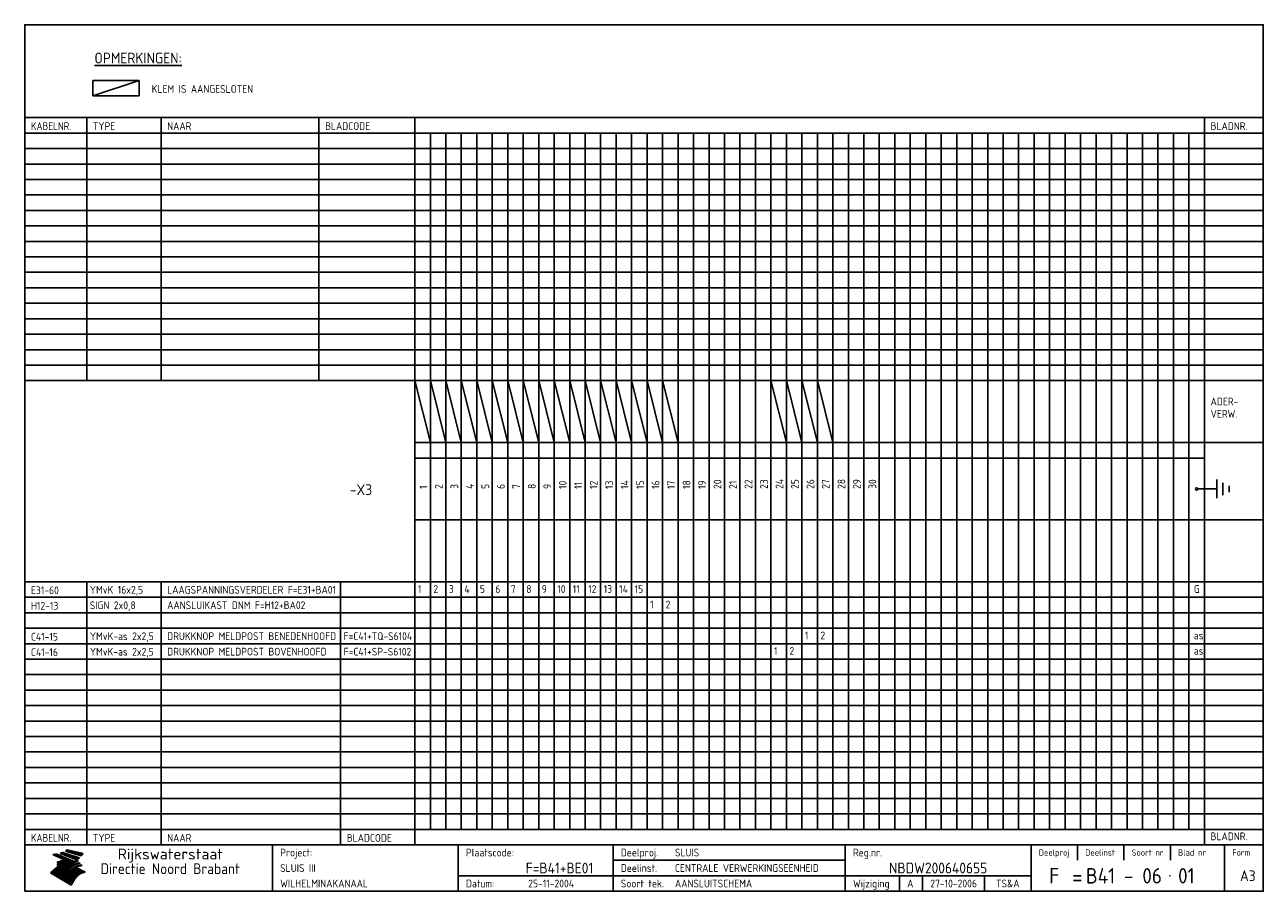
# Model space of a CAD drawing. Extents: x 10 to 410, y 10 to 290.
import ezdxf
from ezdxf.enums import TextEntityAlignment as Align

# ---------------------------------------------------------------- set-up
doc = ezdxf.new("R2010")
doc.units = 0
doc.header["$LTSCALE"] = 10
doc.header["$MEASUREMENT"] = 0
doc.layers.get('0').update_dxf_attribs({"linetype": 'CONTINUOUS'})
for name, color, linetype in [('0-25', 7, 'CONTINUOUS'), ('0-35', 2, 'CONTINUOUS'), ('0-50', 3, 'CONTINUOUS'), ('B-25', 7, 'CONTINUOUS'), ('B-35', 2, 'CONTINUOUS'), ('S-25', 7, 'CONTINUOUS'), ('S-35', 2, 'CONTINUOUS')]:
    doc.layers.add(name, color=color, linetype=linetype)
doc.styles.add('ISO', font='iso.shx')
doc.styles.get("Standard").update_dxf_attribs({"font": 'iso.shx'})

# ---------------------------------------------------------------- blocks, each defined once
blk = doc.blocks.new('KADER-A3')
at = {"layer": '0-25'}
for p, q in [((410, 35), (10, 35)), ((410, 30), (10, 30)), ((350, 25), (350, 20)), ((365, 25), (365, 20)), ((380, 25), (380, 20)), ((200, 20), (275, 20)), ((150, 15), (335, 15)), ((292.5, 15), (292.5, 10)), ((300, 15), (300, 10)), ((320, 15), (320, 10))]:
    blk.add_line(p, q, dxfattribs=at)
at = {"layer": '0-25', "color": 7}
for p, q in [((19.1, 21.89), (25.12, 19)), ((19.1, 21.89), (25.12, 19)), ((19.17, 21.86), (20.7, 21.86)), ((19.29, 21.8), (20.83, 21.8)), ((19.4, 21.75), (20.96, 21.75)), ((19.52, 21.69), (21.09, 21.69)), ((19.64, 21.63), (21.22, 21.63)), ((19.74, 21.92), (20.56, 21.92)), ((19.75, 21.58), (21.36, 21.58)), ((19.87, 21.52), (21.49, 21.52)), ((19.99, 21.47), (21.62, 21.47)), ((20.11, 21.41), (21.75, 21.41)), ((20.22, 21.35), (21.88, 21.35)), ((20.25, 21.97), (20.43, 21.97)), ((20.34, 21.3), (22.02, 21.3)), ((20.38, 21.99), (26.02, 19.59)), ((20.38, 21.99), (26.02, 19.59)), ((20.46, 21.24), (22.15, 21.24)), ((20.57, 21.18), (22.28, 21.18)), ((20.69, 21.13), (22.41, 21.13)), ((20.81, 21.07), (22.55, 21.07)), ((20.92, 21.02), (22.68, 21.02)), ((21.04, 20.96), (22.81, 20.96)), ((21.16, 20.9), (22.94, 20.9)), ((21.27, 20.85), (23.07, 20.85)), ((21.39, 20.79), (23.21, 20.79)), ((21.47, 22.25), (26.83, 20.19)), ((21.47, 22.25), (26.83, 20.19)), ((21.49, 22.25), (23.07, 22.25)), ((21.51, 20.73), (23.34, 20.73)), ((21.6, 22.2), (23.25, 22.2)), ((21.63, 20.68), (23.47, 20.68)), ((21.65, 22.31), (22.89, 22.31)), ((21.74, 20.62), (23.6, 20.62)), ((21.75, 22.14), (23.42, 22.14)), ((21.8, 22.37), (22.71, 22.37)), ((21.86, 20.57), (23.73, 20.57)), ((21.9, 22.08), (23.6, 22.08)), ((21.94, 22.42), (22.53, 22.42)), ((21.98, 20.51), (23.87, 20.51)), ((22.04, 22.03), (23.78, 22.03)), ((22.06, 22.48), (22.36, 22.48)), ((22.09, 20.45), (24, 20.45)), ((22.18, 22.53), (27.65, 20.8)), ((22.18, 22.53), (27.65, 20.8)), ((22.19, 21.97), (23.96, 21.97)), ((22.21, 20.4), (24.13, 20.4)), ((22.33, 20.34), (24.26, 20.34)), ((22.34, 21.92), (24.13, 21.92)), ((22.37, 20), (23.08, 20)), ((22.44, 20.28), (24.4, 20.28)), ((22.48, 21.86), (24.31, 21.86)), ((22.49, 20.06), (23.04, 20.06)), ((22.56, 20.23), (24.53, 20.23)), ((22.61, 20.12), (22.93, 20.12)), ((22.63, 21.8), (24.49, 21.8)), ((22.68, 20.17), (24.66, 20.17)), ((22.71, 20.17), (22.82, 20.17)), ((23.11, 20.02), (22.77, 20.2)), ((23.11, 20.02), (22.77, 20.2)), ((22.78, 21.75), (24.67, 21.75)), ((22.79, 20.12), (24.79, 20.12)), ((22.91, 20.06), (24.92, 20.06)), ((22.92, 21.69), (24.85, 21.69)), ((23.03, 20), (25.06, 20)), ((23.07, 21.63), (25.02, 21.63)), ((23.14, 22.99), (28.22, 21.46)), ((23.14, 22.99), (28.22, 21.46)), ((23.15, 22.98), (25.33, 22.98)), ((23.22, 21.58), (25.2, 21.58)), ((23.23, 23.04), (25.09, 23.04)), ((23.32, 23.1), (24.84, 23.1)), ((23.34, 22.93), (25.57, 22.93)), ((23.36, 21.52), (25.38, 21.52)), ((23.4, 23.15), (24.6, 23.15)), ((23.49, 23.21), (24.36, 23.21)), ((23.51, 21.47), (25.56, 21.47)), ((23.52, 22.87), (25.81, 22.87)), ((23.57, 23.27), (24.12, 23.27)), ((23.64, 23.32), (23.87, 23.32)), ((23.66, 21.41), (25.74, 21.41)), ((23.7, 23.36), (28.82, 22.17)), ((23.7, 23.36), (28.82, 22.17)), ((23.71, 22.82), (26.06, 22.82)), ((23.8, 21.35), (25.91, 21.35)), ((23.9, 22.76), (26.3, 22.76)), ((23.95, 21.3), (26.09, 21.3)), ((24.09, 22.7), (26.54, 22.7)), ((24.09, 21.24), (26.27, 21.24)), ((24.24, 21.18), (26.45, 21.18)), ((24.27, 22.65), (26.78, 22.65)), ((24.39, 21.13), (26.62, 21.13)), ((24.46, 22.59), (27.03, 22.59)), ((24.53, 21.07), (26.8, 21.07)), ((24.65, 22.53), (27.27, 22.53)), ((24.68, 21.02), (26.98, 21.02)), ((24.83, 20.96), (27.16, 20.96)), ((24.84, 22.48), (27.51, 22.48)), ((24.97, 20.9), (27.34, 20.9)), ((25.02, 22.42), (27.75, 22.42)), ((25.12, 20.85), (27.51, 20.85)), ((25.21, 22.37), (28, 22.37)), ((25.27, 20.79), (27.63, 20.79)), ((25.4, 22.31), (28.24, 22.31)), ((25.41, 20.73), (27.57, 20.73)), ((25.56, 20.68), (27.51, 20.68)), ((25.58, 22.25), (28.48, 22.25)), ((25.71, 20.62), (27.44, 20.62)), ((25.77, 22.2), (28.72, 22.2)), ((25.85, 20.57), (27.37, 20.57)), ((25.96, 22.14), (28.79, 22.14)), ((26, 20.51), (27.29, 20.51)), ((26.15, 22.08), (28.75, 22.08)), ((26.15, 20.45), (27.22, 20.45)), ((26.29, 20.4), (27.14, 20.4)), ((26.33, 22.03), (28.71, 22.03)), ((26.44, 20.34), (27.06, 20.34)), ((26.52, 21.97), (28.66, 21.97)), ((26.59, 20.28), (26.97, 20.28)), ((26.71, 21.92), (28.62, 21.92)), ((26.73, 20.23), (26.89, 20.23)), ((26.9, 21.86), (28.57, 21.86)), ((27.08, 21.8), (28.52, 21.8)), ((27.27, 21.75), (28.48, 21.75)), ((27.46, 21.69), (28.43, 21.69)), ((27.65, 21.63), (28.38, 21.63)), ((27.83, 21.58), (28.33, 21.58)), ((28.02, 21.52), (28.28, 21.52)), ((28.21, 21.47), (28.22, 21.47)), ((20.58, 17.88), (18.3, 16)), ((20.58, 17.88), (18.3, 16)), ((24.94, 11.97), (18.3, 16)), ((24.94, 11.97), (18.3, 16)), ((18.31, 16.01), (20.96, 16.01)), ((18.38, 16.07), (21.46, 16.07)), ((18.45, 16.12), (21.88, 16.12)), ((18.52, 16.18), (22.15, 16.18)), ((18.59, 16.23), (22.38, 16.23)), ((18.65, 16.29), (22.58, 16.29)), ((18.72, 16.35), (22.75, 16.35)), ((18.79, 16.4), (22.91, 16.4)), ((18.86, 16.46), (20.6, 16.46)), ((18.93, 16.52), (20.6, 16.52)), ((18.99, 16.57), (20.6, 16.57)), ((19.06, 16.63), (20.6, 16.63)), ((19.13, 16.68), (20.6, 16.68)), ((19.2, 16.74), (20.6, 16.74)), ((19.27, 16.8), (20.6, 16.8)), ((19.33, 16.85), (21.07, 16.85)), ((19.4, 16.91), (21.55, 16.91)), ((19.47, 16.97), (21.88, 16.97)), ((19.54, 17.02), (22.13, 17.02)), ((19.61, 17.08), (22.34, 17.08)), ((19.67, 17.13), (20.6, 17.13)), ((19.74, 17.19), (20.6, 17.19)), ((19.81, 17.25), (20.6, 17.25)), ((19.88, 17.3), (20.6, 17.3)), ((19.95, 17.36), (20.6, 17.36)), ((20.01, 17.42), (20.6, 17.42)), ((20.08, 17.47), (20.93, 17.47)), ((20.15, 17.53), (21.26, 17.53)), ((20.22, 17.58), (21.51, 17.58)), ((20.29, 17.64), (21.72, 17.64)), ((20.35, 17.7), (21.9, 17.7)), ((20.42, 17.75), (22.07, 17.75)), ((20.49, 17.81), (22.22, 17.81)), ((20.56, 17.87), (22.36, 17.87)), ((20.6, 19.11), (20.58, 19.51)), ((20.6, 19.11), (20.58, 19.51)), ((20.58, 19.5), (22.09, 19.5)), ((20.58, 19.44), (21.95, 19.44)), ((20.59, 19.38), (21.79, 19.38)), ((20.59, 19.33), (21.62, 19.33)), ((20.59, 19.27), (21.42, 19.27)), ((20.6, 19.22), (21.2, 19.22)), ((20.6, 19.16), (20.93, 19.16)), ((20.6, 19.11), (20.69, 19.12)), ((20.6, 19.11), (20.69, 19.12)), ((20.6, 18.79), (20.77, 18.81)), ((20.6, 18.79), (20.77, 18.81)), ((20.6, 18.29), (20.6, 18.79)), ((20.6, 18.29), (20.6, 18.79)), ((20.6, 18.77), (22.46, 18.77)), ((20.6, 18.71), (22.33, 18.71)), ((20.6, 18.65), (22.19, 18.65)), ((20.6, 18.6), (22.04, 18.6)), ((20.6, 18.54), (21.87, 18.54)), ((20.6, 18.48), (21.68, 18.48)), ((20.6, 18.43), (21.46, 18.43)), ((20.6, 18.37), (21.21, 18.37)), ((20.6, 18.29), (20.88, 18.32)), ((20.6, 18.29), (20.88, 18.32)), ((20.6, 18.32), (20.87, 18.32)), ((20.6, 17.88), (20.86, 17.91)), ((20.6, 17.88), (20.86, 17.91)), ((20.6, 17.43), (20.97, 17.48)), ((20.6, 17.43), (20.97, 17.48)), ((20.6, 17.43), (20.6, 17.09)), ((20.6, 17.43), (20.6, 17.09)), ((20.6, 17.09), (21.26, 17.16)), ((20.6, 17.09), (21.26, 17.16)), ((20.6, 16.8), (21.37, 16.89)), ((20.6, 16.8), (21.37, 16.89)), ((20.6, 16.8), (20.6, 16.45)), ((20.6, 16.8), (20.6, 16.45)), ((20.6, 16.45), (21.56, 16.56)), ((20.6, 16.45), (21.56, 16.56)), ((20.6, 15.97), (21.67, 16.09)), ((20.6, 15.97), (21.67, 16.09)), ((20.7, 16.46), (23.06, 16.46)), ((20.9, 19.55), (22.23, 19.55)), ((20.9, 18.82), (22.59, 18.82)), ((20.98, 17.92), (22.5, 17.92)), ((21.02, 17.13), (22.53, 17.13)), ((21.19, 19.61), (22.35, 19.61)), ((21.2, 16.52), (23.2, 16.52)), ((21.32, 18.88), (22.71, 18.88)), ((21.32, 17.98), (22.62, 17.98)), ((21.42, 19.67), (22.47, 19.67)), ((21.47, 17.19), (22.7, 17.19)), ((21.59, 18.03), (22.74, 18.03)), ((21.61, 18.93), (22.82, 18.93)), ((21.62, 19.72), (22.59, 19.72)), ((21.72, 16.57), (23.32, 16.57)), ((21.77, 17.25), (22.85, 17.25)), ((21.8, 19.78), (22.69, 19.78)), ((21.8, 18.09), (22.85, 18.09)), ((21.84, 18.99), (22.92, 18.99)), ((21.96, 19.83), (22.79, 19.83)), ((21.99, 18.15), (22.95, 18.15)), ((22.01, 17.3), (22.99, 17.3)), ((22.03, 19.05), (23.03, 19.05)), ((22.1, 16.63), (23.44, 16.63)), ((22.11, 19.89), (22.89, 19.89)), ((22.16, 18.2), (23.05, 18.2)), ((22.21, 19.1), (23.12, 19.1)), ((22.21, 17.36), (23.12, 17.36)), ((22.24, 19.95), (22.99, 19.95)), ((22.31, 18.26), (23.15, 18.26)), ((22.36, 19.16), (23.22, 19.16)), ((22.38, 16.68), (23.56, 16.68)), ((22.39, 17.42), (23.24, 17.42)), ((22.45, 18.32), (23.24, 18.32)), ((22.51, 19.22), (23.3, 19.22)), ((22.56, 17.47), (23.36, 17.47)), ((22.59, 18.37), (23.33, 18.37)), ((22.6, 16.74), (23.66, 16.74)), ((22.64, 19.27), (23.39, 19.27)), ((22.71, 18.43), (23.42, 18.43)), ((22.71, 17.53), (23.47, 17.53)), ((22.77, 19.33), (23.47, 19.33)), ((22.79, 16.8), (23.77, 16.8)), ((22.83, 18.48), (23.5, 18.48)), ((22.84, 17.58), (23.57, 17.58)), ((22.89, 19.38), (23.55, 19.38)), ((22.94, 18.54), (23.58, 18.54)), ((22.96, 16.85), (23.86, 16.85)), ((22.97, 17.64), (23.67, 17.64)), ((23, 19.44), (23.63, 19.44)), ((23.04, 18.6), (23.66, 18.6)), ((23.1, 19.5), (23.72, 19.5)), ((23.1, 17.7), (23.77, 17.7)), ((23.12, 16.91), (23.96, 16.91)), ((23.14, 18.65), (23.74, 18.65)), ((23.15, 19.95), (25.19, 19.95)), ((23.21, 19.55), (23.8, 19.55)), ((23.21, 17.75), (23.86, 17.75)), ((23.21, 16.01), (28.9, 16.01)), ((23.24, 18.71), (23.82, 18.71)), ((23.26, 19.89), (25.32, 19.89)), ((23.26, 16.97), (24.05, 16.97)), ((23.3, 19.61), (23.88, 19.61)), ((23.32, 17.81), (23.95, 17.81)), ((23.33, 18.77), (23.91, 18.77)), ((23.37, 16.07), (29.08, 16.07)), ((23.38, 19.83), (25.45, 19.83)), ((23.39, 19.67), (23.81, 19.67)), ((23.39, 17.02), (24.14, 17.02)), ((23.42, 18.82), (23.99, 18.82)), ((23.42, 17.87), (24.03, 17.87)), ((23.45, 19.7), (23.58, 19.79)), ((23.45, 19.7), (23.58, 19.79)), ((23.48, 19.72), (23.7, 19.72)), ((23.5, 19.78), (25.58, 19.78)), ((23.51, 18.88), (24.07, 18.88)), ((23.51, 16.12), (29.27, 16.12)), ((23.52, 17.92), (24.11, 17.92)), ((23.52, 17.08), (24.22, 17.08)), ((23.54, 18.9), (24.3, 19.42)), ((23.54, 18.9), (24.3, 19.42)), ((23.56, 19.78), (23.59, 19.78)), ((23.56, 19.39), (23.9, 19.62)), ((23.56, 19.39), (23.9, 19.62)), ((23.58, 19.79), (23.9, 19.62)), ((23.58, 19.79), (23.9, 19.62)), ((23.59, 18.93), (24.15, 18.93)), ((23.61, 19.72), (25.72, 19.72)), ((23.62, 17.98), (24.2, 17.98)), ((23.63, 17.13), (24.3, 17.13)), ((23.65, 18.59), (24.62, 19.25)), ((23.65, 18.59), (24.62, 19.25)), ((29.41, 16.17), (23.65, 16.17)), ((23.67, 18.99), (24.23, 18.99)), ((23.71, 18.03), (24.28, 18.03)), ((23.73, 19.67), (25.85, 19.67)), ((23.75, 19.05), (24.32, 19.05)), ((23.75, 17.19), (24.38, 17.19)), ((23.77, 16.23), (29.47, 16.23)), ((23.79, 18.09), (24.36, 18.09)), ((23.83, 19.1), (24.4, 19.1)), ((23.85, 19.61), (25.98, 19.61)), ((23.85, 17.25), (24.46, 17.25)), ((23.88, 18.15), (24.44, 18.15)), ((23.89, 16.29), (29.36, 16.29)), ((23.92, 19.16), (24.48, 19.16)), ((23.94, 18.19), (25.23, 19.07)), ((23.94, 18.19), (25.23, 19.07)), ((23.95, 17.3), (24.55, 17.3)), ((23.96, 19.55), (25.96, 19.55)), ((23.96, 18.2), (24.53, 18.2)), ((24, 19.22), (24.56, 19.22)), ((24, 16.35), (29.24, 16.35)), ((24.04, 18.26), (24.61, 18.26)), ((24.05, 17.36), (24.63, 17.36)), ((24.06, 17.88), (25.34, 18.76)), ((24.06, 17.88), (25.34, 18.76)), ((24.08, 19.5), (25.88, 19.5)), ((24.08, 19.27), (24.58, 19.27)), ((24.11, 16.4), (29.13, 16.4)), ((24.13, 18.32), (24.69, 18.32)), ((24.14, 17.42), (24.71, 17.42)), ((24.16, 19.33), (24.47, 19.33)), ((24.2, 19.44), (25.79, 19.44)), ((24.21, 18.37), (24.77, 18.37)), ((24.21, 16.46), (29.02, 16.46)), ((24.23, 17.47), (24.79, 17.47)), ((24.24, 17.48), (25.52, 18.36)), ((24.24, 17.48), (25.52, 18.36)), ((24.25, 19.38), (24.36, 19.38)), ((24.29, 18.43), (24.85, 18.43)), ((24.3, 19.42), (24.62, 19.25)), ((24.3, 19.42), (24.62, 19.25)), ((24.31, 19.38), (25.71, 19.38)), ((24.31, 17.53), (24.87, 17.53)), ((24.31, 16.52), (28.91, 16.52)), ((24.35, 17.17), (25.64, 18.05)), ((24.35, 17.17), (25.64, 18.05)), ((24.37, 18.48), (24.94, 18.48)), ((24.39, 17.58), (24.96, 17.58)), ((24.4, 16.57), (28.79, 16.57)), ((24.43, 19.33), (25.62, 19.33)), ((24.45, 18.54), (25.02, 18.54)), ((24.47, 17.64), (25.04, 17.64)), ((24.49, 16.63), (28.68, 16.63)), ((24.54, 18.6), (25.1, 18.6)), ((24.55, 19.27), (25.54, 19.27)), ((24.56, 17.7), (25.12, 17.7)), ((24.57, 16.68), (28.57, 16.68)), ((24.62, 18.65), (25.18, 18.65)), ((24.63, 16.72), (25.91, 17.6)), ((24.63, 16.72), (25.91, 17.6)), ((24.64, 17.75), (25.2, 17.75)), ((24.66, 16.74), (28.45, 16.74)), ((24.67, 19.22), (25.45, 19.22)), ((24.7, 18.71), (25.27, 18.71)), ((24.72, 17.81), (25.29, 17.81)), ((24.74, 16.8), (28.34, 16.8)), ((24.78, 19.16), (25.37, 19.16)), ((24.78, 18.77), (25.34, 18.77)), ((24.8, 17.87), (25.37, 17.87)), ((24.82, 16.85), (28.23, 16.85)), ((24.87, 18.82), (25.4, 18.82)), ((24.89, 17.92), (25.45, 17.92)), ((24.9, 19.1), (25.28, 19.1)), ((24.9, 16.91), (28.11, 16.91)), ((24.95, 18.88), (25.45, 18.88)), ((24.97, 17.98), (25.53, 17.98)), ((24.99, 16.97), (28, 16.97)), ((25.02, 19.05), (25.2, 19.05)), ((25.03, 18.93), (25.51, 18.93)), ((25.05, 18.03), (25.61, 18.03)), ((25.07, 17.02), (27.89, 17.02)), ((25.11, 18.99), (25.57, 18.99)), ((26.02, 19.59), (25.12, 19)), ((26.02, 19.59), (25.12, 19)), ((25.13, 18.09), (25.68, 18.09)), ((25.15, 17.08), (27.77, 17.08)), ((25.19, 19.05), (25.63, 19.05)), ((25.21, 18.15), (25.75, 18.15)), ((25.23, 17.13), (27.66, 17.13)), ((25.26, 19.1), (25.7, 19.1)), ((25.3, 18.2), (25.82, 18.2)), ((25.31, 17.19), (27.55, 17.19)), ((25.33, 19.16), (25.77, 19.16)), ((25.38, 18.26), (25.89, 18.26)), ((25.39, 19.22), (25.85, 19.22)), ((25.4, 17.25), (27.43, 17.25)), ((25.46, 18.32), (25.97, 18.32)), ((25.47, 19.27), (25.93, 19.27)), ((25.48, 17.3), (27.32, 17.3)), ((25.54, 19.33), (26.03, 19.33)), ((25.54, 18.37), (26.06, 18.37)), ((25.56, 17.36), (27.21, 17.36)), ((25.62, 18.43), (26.14, 18.43)), ((25.63, 19.38), (26.13, 19.38)), ((25.64, 17.42), (27.1, 17.42)), ((25.7, 18.48), (26.24, 18.48)), ((25.72, 19.44), (26.24, 19.44)), ((25.73, 17.47), (26.98, 17.47)), ((25.79, 18.54), (26.34, 18.54)), ((25.81, 17.53), (26.87, 17.53)), ((25.82, 19.5), (26.36, 19.5)), ((25.89, 18.6), (26.46, 18.6)), ((25.89, 17.58), (26.76, 17.58)), ((25.93, 19.55), (26.53, 19.55)), ((25.96, 17.64), (26.64, 17.64)), ((25.99, 18.65), (26.58, 18.65)), ((26.04, 17.7), (26.59, 17.7)), ((26.06, 19.61), (26.85, 19.61)), ((26.1, 18.71), (26.72, 18.71)), ((26.12, 17.75), (26.67, 17.75)), ((26.2, 17.81), (26.76, 17.81)), ((26.21, 19.67), (27.23, 19.67)), ((26.23, 18.77), (26.89, 18.77)), ((26.29, 17.87), (26.86, 17.87)), ((26.37, 18.82), (27.09, 18.82)), ((26.39, 17.92), (26.97, 17.92)), ((26.44, 19.72), (27.18, 19.72)), ((26.49, 17.98), (27.09, 17.98)), ((26.53, 18.88), (27.34, 18.88)), ((26.56, 17.68), (29.54, 16.2)), ((26.56, 17.68), (29.54, 16.2)), ((26.6, 18.03), (27.22, 18.03)), ((26.72, 18.09), (27.38, 18.09)), ((26.73, 18.93), (27.66, 18.93)), ((26.85, 18.15), (27.56, 18.15)), ((26.99, 18.99), (27.9, 18.99)), ((27, 18.2), (27.8, 18.2)), ((27.13, 19.78), (27.25, 19.64)), ((27.13, 19.78), (27.25, 19.64)), ((27.18, 18.26), (28.13, 18.26)), ((27.26, 19.05), (27.84, 19.05)), ((27.39, 18.32), (28.47, 18.32)), ((27.7, 18.37), (28.49, 18.37)), ((27.78, 19.1), (27.93, 18.96)), ((27.78, 19.1), (27.93, 18.96)), ((28, 18.43), (28.44, 18.43)), ((28.29, 15.83), (29.54, 16.2)), ((28.29, 15.83), (29.54, 16.2)), ((28.39, 18.48), (28.54, 18.32)), ((28.39, 18.48), (28.54, 18.32)), ((29.54, 16.2), (29.45, 16.17)), ((29.54, 16.2), (29.45, 16.17)), ((29.46, 16.18), (29.47, 16.18)), ((18.38, 15.95), (20.6, 15.95)), ((18.47, 15.9), (20.6, 15.9)), ((18.57, 15.84), (20.6, 15.84)), ((18.66, 15.78), (20.6, 15.78)), ((18.75, 15.73), (20.6, 15.73)), ((18.85, 15.67), (20.6, 15.67)), ((18.94, 15.62), (20.6, 15.62)), ((19.03, 15.56), (27.83, 15.56)), ((19.12, 15.5), (27.75, 15.5)), ((19.22, 15.45), (27.66, 15.45)), ((19.31, 15.39), (27.58, 15.39)), ((19.4, 15.33), (27.5, 15.33)), ((19.49, 15.28), (27.43, 15.28)), ((19.59, 15.22), (27.36, 15.22)), ((19.68, 15.17), (27.29, 15.17)), ((19.77, 15.11), (27.22, 15.11)), ((19.86, 15.05), (27.15, 15.05)), ((19.96, 15), (27.09, 15)), ((20.05, 14.94), (27.02, 14.94)), ((20.14, 14.88), (26.96, 14.88)), ((20.24, 14.83), (26.9, 14.83)), ((20.33, 14.77), (26.84, 14.77)), ((20.42, 14.72), (26.79, 14.72)), ((20.51, 14.66), (26.73, 14.66)), ((20.6, 15.97), (20.6, 15.58)), ((20.6, 15.97), (20.6, 15.58)), ((20.6, 15.58), (21.95, 15.73)), ((20.6, 15.58), (21.95, 15.73)), ((20.61, 14.6), (26.68, 14.6)), ((20.7, 14.55), (26.62, 14.55)), ((20.79, 14.49), (26.57, 14.49)), ((20.88, 14.43), (26.52, 14.43)), ((20.94, 15.62), (27.92, 15.62)), ((20.98, 14.38), (26.47, 14.38)), ((21.07, 14.32), (26.42, 14.32)), ((21.16, 14.27), (26.38, 14.27)), ((21.25, 14.21), (26.33, 14.21)), ((21.35, 14.15), (26.29, 14.15)), ((21.44, 14.1), (26.24, 14.1)), ((21.45, 15.67), (28.01, 15.67)), ((21.53, 14.04), (26.2, 14.04)), ((21.63, 13.98), (26.16, 13.98)), ((21.72, 13.93), (26.12, 13.93)), ((21.81, 13.87), (26.08, 13.87)), ((21.9, 13.82), (26.04, 13.82)), ((21.96, 15.73), (28.11, 15.73)), ((22, 13.76), (26, 13.76)), ((22.09, 13.7), (25.96, 13.7)), ((22.18, 13.65), (25.93, 13.65)), ((22.27, 13.59), (25.89, 13.59)), ((22.34, 15.78), (28.21, 15.78)), ((22.37, 13.53), (25.86, 13.53)), ((22.46, 13.48), (25.82, 13.48)), ((22.55, 13.42), (25.79, 13.42)), ((22.62, 15.84), (28.33, 15.84)), ((22.65, 13.37), (25.76, 13.37)), ((22.74, 13.31), (25.73, 13.31)), ((22.83, 13.25), (25.69, 13.25)), ((22.84, 15.9), (28.52, 15.9)), ((22.92, 13.2), (25.66, 13.2)), ((23.02, 13.14), (25.63, 13.14)), ((23.04, 15.95), (28.71, 15.95)), ((23.11, 13.08), (25.59, 13.08)), ((23.2, 13.03), (25.56, 13.03)), ((23.29, 12.97), (25.53, 12.97)), ((23.39, 12.92), (25.5, 12.92)), ((23.48, 12.86), (25.46, 12.86)), ((23.57, 12.8), (25.43, 12.8)), ((23.66, 12.75), (25.4, 12.75)), ((23.76, 12.69), (25.36, 12.69)), ((23.85, 12.63), (25.33, 12.63)), ((23.94, 12.58), (25.3, 12.58)), ((24.04, 12.52), (25.26, 12.52)), ((24.13, 12.47), (25.23, 12.47)), ((24.22, 12.41), (25.2, 12.41)), ((24.31, 12.35), (25.17, 12.35)), ((24.41, 12.3), (25.13, 12.3)), ((24.5, 12.24), (25.1, 12.24)), ((24.59, 12.18), (25.07, 12.18)), ((24.68, 12.13), (25.03, 12.13)), ((24.78, 12.07), (25, 12.07)), ((24.87, 12.02), (24.97, 12.02)), ((24.94, 11.97), (25.81, 13.45)), ((24.94, 11.97), (25.81, 13.45))]:
    blk.add_line(p, q, dxfattribs=at)
for centre, radius, start, end in [((19.15, 29.7), 7.8, 269.6055, 279.0886), ((19.15, 29.7), 7.8, 269.6055, 279.0886), ((19.93, 25.38), 5.91, 276.3402, 298.7463), ((19.93, 25.38), 5.91, 276.3402, 298.7463), ((19.84, 25.09), 6.03, 278.129, 302.868), ((19.84, 25.09), 6.03, 278.129, 302.868), ((19.84, 27.26), 5.27, 288.0217, 296.3084), ((19.84, 27.26), 5.27, 288.0217, 296.3084), ((20.49, 27.56), 5.28, 300.0654, 307.393), ((20.49, 27.56), 5.28, 300.0654, 307.393), ((24.11, 24.7), 5.26, 301.1147, 312.2814), ((24.11, 24.7), 5.26, 301.1147, 312.2814), ((21.95, 27.32), 8.59, 316.9248, 323.1399), ((21.95, 27.32), 8.59, 316.9248, 323.1399), ((20.21, 23.78), 5.91, 273.6149, 304.3803), ((20.21, 23.78), 5.91, 273.6149, 304.3803), ((20.35, 24.56), 5.76, 274.164, 302.5474), ((20.35, 24.56), 5.76, 274.164, 302.5474), ((20.05, 24.28), 6.02, 277.9472, 305.7139), ((20.05, 24.28), 6.02, 277.9472, 305.7139), ((20.04, 23.49), 6.09, 278.8115, 306.4242), ((20.04, 23.49), 6.09, 278.8115, 306.4242), ((20.53, 23.07), 5.96, 277.0519, 304.973), ((20.53, 23.07), 5.96, 277.0519, 304.973), ((20.72, 22.76), 5.91, 276.3402, 304.3803), ((20.72, 22.76), 5.91, 276.3402, 304.3803), ((21.06, 22.34), 5.81, 274.9043, 303.1745), ((21.06, 22.34), 5.81, 274.9043, 303.1745), ((20.82, 22.06), 6.04, 278.1111, 305.8489), ((20.82, 22.06), 6.04, 278.1111, 305.8489), ((21.3, 21.6), 5.91, 276.3402, 304.3803), ((21.3, 21.6), 5.91, 276.3402, 304.3803), ((27.05, 17.17), 2.63, 107.4286, 133.7799), ((27.05, 17.17), 2.63, 107.4286, 133.7799), ((27.45, 16.91), 2.81, 110.4143, 138.7411), ((27.45, 16.91), 2.81, 110.4143, 138.7411), ((27.57, 15.64), 3.4, 98.1566, 126.9045), ((27.57, 15.64), 3.4, 98.1566, 126.9045), ((27.91, 15.54), 3.39, 100.5835, 132.088), ((27.91, 15.54), 3.39, 100.5835, 132.088), ((28.21, 14.74), 3.67, 95.7581, 128.7216), ((28.21, 14.74), 3.67, 95.7581, 128.7216), ((27.01, 16.84), 2.93, 87.7348, 104.8316), ((27.01, 16.84), 2.93, 87.7348, 104.8316), ((27.37, 15.71), 3.93, 91.7838, 103.2817), ((27.37, 15.71), 3.93, 91.7838, 103.2817), ((28.4, 15.05), 3.21, 96.3886, 125.0052), ((28.4, 15.05), 3.21, 96.3886, 125.0052), ((27.82, 16.31), 2.8, 90.634, 105.1984), ((27.82, 16.31), 2.8, 90.634, 105.1984), ((28.19, 15.04), 3.93, 93.8342, 103.2817), ((28.19, 15.04), 3.93, 93.8342, 103.2817), ((28.58, 15.69), 2.8, 93.8141, 105.1984), ((28.58, 15.69), 2.8, 93.8141, 105.1984), ((28.95, 14.41), 3.93, 96.0135, 103.2817), ((28.95, 14.41), 3.93, 96.0135, 103.2817), ((31.24, 10.26), 6.3, 117.9568, 149.6251), ((31.24, 10.26), 6.3, 117.9568, 149.6251)]:
    blk.add_arc(centre, radius, start, end, dxfattribs=at)
at = {"layer": '0-35'}
for p, q in [((90, 25), (90, 10)), ((150, 25), (150, 10)), ((200, 25), (200, 10)), ((275, 25), (275, 10)), ((335, 25), (335, 10)), ((397.5, 25), (397.5, 10))]:
    blk.add_line(p, q, dxfattribs=at)
at = {"layer": '0-50'}
for p, q in [((10, 25), (410, 25)), ((348.75, 15), (351.25, 15)), ((348.75, 13.5), (351.25, 13.5))]:
    blk.add_line(p, q, dxfattribs=at)
blk.add_lwpolyline([(10, 10), (410, 10), (410, 290), (10, 290)], close=True, dxfattribs=at)
at = {"layer": '0-50', "const_width": 0.25}
blk.add_lwpolyline([(379.75, 15, 1), (380, 15, 1)], format="xyb", close=True, dxfattribs=at)
at = {"layer": '0-25', "style": 'ISO'}
for s, height, p in [('Project:', 2.5, (92.5, 22.5)), ('Plaatscode:', 2.5, (152.5, 22.5)), ('Deelproj.', 2.5, (202.5, 22.5)), ('Reg.nr.', 2.5, (277.5, 22.5)), ('Deelproj', 2, (337.5, 22.5)), ('Deelinst', 2, (352.5, 22.5)), ('Soort nr', 2, (367.5, 22.5)), ('Blad nr', 2, (382.5, 22.5)), ('Form', 2, (400, 22.5)), ('Deelinst.', 2.5, (202.5, 17.5)), ('Datum:', 2.5, (152.5, 12.5)), ('Soort tek.', 2.5, (202.5, 12.5)), ('Wijziging', 2.5, (277.5, 12.5))]:
    blk.add_text(s, height=height, dxfattribs=at).set_placement(p, align=Align.MIDDLE_LEFT)
for tag, p in [('N', (220, 22.5)), ('B', (92.5, 17.5)), ('P', (220, 17.5)), ('C', (92.5, 12.5)), ('U', (220, 12.5)), ('REV', (295, 12.5))]:
    blk.add_attdef(tag, text='', height=2.5, dxfattribs=at).set_placement(p, align=Align.MIDDLE_LEFT)
for tag, p in [('W', (180, 12.5)), ('Z', (310, 12.5)), ('Y', (327.5, 12.5))]:
    blk.add_attdef(tag, text='', height=2.5, dxfattribs=at).set_placement(p, align=Align.MIDDLE)
at = {"layer": '0-35', "style": 'ISO', "width": 1.00614}
blk.add_text('Rijkswaterstaat', height=3.5, dxfattribs=at).set_placement((40, 20.28), (74, 20.28), align=Align.FIT)
at = {"layer": '0-35', "color": 2, "style": 'ISO', "width": 0.948867}
blk.add_text('Directie Noord Brabant', height=3.5, dxfattribs=at).set_placement((34.5, 15.53), (79.5, 15.53), align=Align.FIT)
at = {"layer": '0-35', "style": 'ISO'}
for tag, p in [('X', (178.5, 17.5)), ('FORM', (402.5, 15))]:
    blk.add_attdef(tag, text='', height=3.5, dxfattribs=at).set_placement(p, align=Align.MIDDLE_LEFT)
blk.add_attdef('RNR', text='', height=3.5, dxfattribs=at).set_placement((305, 17.5), align=Align.MIDDLE)
at = {"layer": '0-50', "style": 'ISO'}
for tag, p in [('M', (342.5, 15)), ('O', (365, 15))]:
    blk.add_attdef(tag, text='', height=5, dxfattribs=at).set_placement(p, align=Align.MIDDLE)
blk.add_attdef('Q', text='', height=5, dxfattribs=at).set_placement((382.5, 15), align=Align.MIDDLE_LEFT)

msp = doc.modelspace()

# ---------------------------------------------------------------- linework, layer by layer
at = {"layer": 'S-25'}
for p, q in [((32, 272), (32, 267)), ((47, 272), (32, 272)), ((32, 267), (47, 272)), ((47, 267), (47, 272)), ((32, 267), (47, 267)), ((10, 260), (410, 260)), ((10, 255), (410, 255)), ((141, 255), (141, 175)), ((146, 255), (146, 175)), ((151, 255), (151, 175)), ((156, 255), (156, 175)), ((161, 255), (161, 30)), ((166, 255), (166, 175)), ((171, 255), (171, 175)), ((176, 255), (176, 175)), ((181, 255), (181, 175)), ((186, 255), (186, 30)), ((191, 255), (191, 175)), ((196, 255), (196, 175)), ((201, 255), (201, 175)), ((206, 255), (206, 175)), ((211, 255), (211, 30)), ((216, 255), (216, 175)), ((221, 255), (221, 175)), ((226, 255), (226, 175)), ((231, 255), (231, 175)), ((236, 255), (236, 30)), ((241, 255), (241, 175)), ((246, 255), (246, 175)), ((251, 255), (251, 175)), ((256, 255), (256, 175)), ((261, 255), (261, 30)), ((266, 255), (266, 175)), ((271, 255), (271, 175)), ((276, 255), (276, 175)), ((281, 255), (281, 175)), ((286, 255), (286, 30)), ((291, 255), (291, 175)), ((296, 255), (296, 175)), ((301, 255), (301, 175)), ((306, 255), (306, 175)), ((311, 255), (311, 30)), ((316, 255), (316, 175)), ((321, 255), (321, 175)), ((326, 255), (326, 175)), ((331, 255), (331, 175)), ((336, 255), (336, 30)), ((341, 255), (341, 175)), ((346, 255), (346, 175)), ((351, 255), (351, 175)), ((356, 255), (356, 175)), ((361, 255), (361, 30)), ((366, 255), (366, 175)), ((371, 255), (371, 175)), ((376, 255), (376, 175)), ((381, 255), (381, 175)), ((386, 255), (386, 30)), ((10, 250), (410, 250)), ((10, 245), (410, 245)), ((10, 240), (410, 240)), ((10, 235), (410, 235)), ((10, 230), (410, 230)), ((10, 225), (410, 225)), ((10, 220), (410, 220)), ((10, 215), (410, 215)), ((10, 210), (410, 210)), ((10, 205), (410, 205)), ((10, 200), (410, 200)), ((10, 195), (410, 195)), ((10, 190), (410, 190)), ((10, 185), (410, 185)), ((10, 180), (410, 180)), ((10, 175), (410, 175)), ((141, 155), (136, 175)), ((141, 175), (141, 110)), ((146, 155), (141, 175)), ((146, 175), (146, 110)), ((151, 155), (146, 175)), ((151, 175), (151, 110)), ((156, 155), (151, 175)), ((156, 175), (156, 110)), ((161, 155), (156, 175)), ((166, 155), (161, 175)), ((166, 175), (166, 110)), ((171, 155), (166, 175)), ((171, 175), (171, 110)), ((176, 155), (171, 175)), ((176, 175), (176, 110)), ((181, 155), (176, 175)), ((181, 175), (181, 110)), ((186, 155), (181, 175)), ((191, 155), (186, 175)), ((191, 175), (191, 110)), ((196, 155), (191, 175)), ((196, 175), (196, 110)), ((201, 155), (196, 175)), ((201, 175), (201, 110)), ((206, 155), (201, 175)), ((206, 175), (206, 110)), ((211, 155), (206, 175)), ((216, 155), (211, 175)), ((216, 175), (216, 110)), ((221, 155), (216, 175)), ((221, 175), (221, 110)), ((226, 175), (226, 110)), ((231, 175), (231, 110)), ((241, 175), (241, 110)), ((246, 175), (246, 110)), ((251, 175), (251, 110)), ((256, 155), (251, 175)), ((256, 175), (256, 110)), ((261, 155), (256, 175)), ((266, 155), (261, 175)), ((266, 175), (266, 110)), ((271, 155), (266, 175)), ((271, 175), (271, 110)), ((276, 175), (276, 110)), ((281, 175), (281, 110)), ((291, 175), (291, 110)), ((296, 175), (296, 110)), ((301, 175), (301, 110)), ((306, 175), (306, 110)), ((316, 175), (316, 110)), ((321, 175), (321, 110)), ((326, 175), (326, 110)), ((331, 175), (331, 110)), ((341, 175), (341, 110)), ((346, 175), (346, 110)), ((351, 175), (351, 110)), ((356, 175), (356, 110)), ((366, 175), (366, 110)), ((371, 175), (371, 110)), ((376, 175), (376, 110)), ((381, 175), (381, 110)), ((136, 150), (391, 150)), ((389, 140), (395, 140)), ((395, 143), (395, 137)), ((397, 142), (397, 138)), ((399, 141), (399, 139)), ((10, 110), (410, 110)), ((141, 110), (141, 30)), ((146, 110), (146, 30)), ((151, 110), (151, 30)), ((156, 110), (156, 30)), ((166, 110), (166, 30)), ((171, 110), (171, 30)), ((176, 110), (176, 30)), ((181, 110), (181, 30)), ((191, 110), (191, 30)), ((196, 110), (196, 30)), ((201, 110), (201, 30)), ((206, 110), (206, 30)), ((216, 110), (216, 30)), ((221, 110), (221, 30)), ((226, 110), (226, 30)), ((231, 110), (231, 30)), ((241, 110), (241, 30)), ((246, 110), (246, 30)), ((251, 110), (251, 30)), ((256, 110), (256, 30)), ((266, 110), (266, 30)), ((271, 110), (271, 30)), ((276, 110), (276, 30)), ((281, 110), (281, 30)), ((291, 110), (291, 30)), ((296, 110), (296, 30)), ((301, 110), (301, 30)), ((306, 110), (306, 30)), ((316, 110), (316, 30)), ((321, 110), (321, 30)), ((326, 110), (326, 30)), ((331, 110), (331, 30)), ((341, 110), (341, 30)), ((346, 110), (346, 30)), ((351, 110), (351, 30)), ((356, 110), (356, 30)), ((366, 110), (366, 30)), ((371, 110), (371, 30)), ((376, 110), (376, 30)), ((381, 110), (381, 30)), ((10, 105), (410, 105)), ((10, 100), (410, 100)), ((10, 95), (410, 95)), ((10, 90), (410, 90)), ((10, 85), (410, 85)), ((10, 80), (410, 80)), ((10, 75), (410, 75)), ((10, 70), (410, 70)), ((10, 65), (410, 65)), ((10, 60), (410, 60)), ((10, 55), (410, 55)), ((10, 50), (410, 50)), ((10, 45), (410, 45)), ((10, 40), (410, 40)), ((10, 35), (410, 35)), ((10, 30), (410, 30))]:
    msp.add_line(p, q, dxfattribs=at)
for start, end in [(0, 180), (180, 0)]:
    msp.add_arc((388.5, 140), 0.375, start, end, dxfattribs=at)
at = {"layer": 'S-35'}
for p, q in [((30, 260), (30, 175)), ((54, 260), (54, 175)), ((105, 260), (105, 175)), ((136, 260), (136, 25)), ((391, 260), (391, 25)), ((136, 155), (410, 155)), ((136, 130), (410, 130)), ((30, 110), (30, 25)), ((54, 110), (54, 25)), ((112, 110), (112, 25))]:
    msp.add_line(p, q, dxfattribs=at)

# ---------------------------------------------------------------- block references
ref = msp.add_blockref('KADER-A3', (0, 0))
ref.add_attrib('B', 'SLUIS III', dxfattribs={"layer": '0-25', "height": 2.5, "style": 'ISO'}).set_placement((92.5, 17.5), align=Align.MIDDLE_LEFT)
ref.add_attrib('C', 'WILHELMINAKANAAL', dxfattribs={"layer": '0-25', "height": 2.5, "style": 'ISO'}).set_placement((92.5, 12.5), align=Align.MIDDLE_LEFT)
ref.add_attrib('N', 'SLUIS', dxfattribs={"layer": '0-25', "height": 2.5, "style": 'ISO'}).set_placement((220, 22.5), align=Align.MIDDLE_LEFT)
ref.add_attrib('P', 'CENTRALE VERWERKINGSEENHEID', dxfattribs={"layer": '0-25', "height": 2.5, "style": 'ISO'}).set_placement((220, 17.5), align=Align.MIDDLE_LEFT)
ref.add_attrib('U', 'AANSLUITSCHEMA', dxfattribs={"layer": '0-25', "height": 2.5, "style": 'ISO'}).set_placement((220, 12.5), align=Align.MIDDLE_LEFT)
ref.add_attrib('M', 'F', dxfattribs={"layer": '0-50', "height": 5, "style": 'ISO'}).set_placement((342.5, 15), align=Align.MIDDLE)
ref.add_attrib('O', 'B41 - 06', dxfattribs={"layer": '0-50', "height": 5, "style": 'ISO'}).set_placement((365, 15), align=Align.MIDDLE)
ref.add_attrib('Q', '01', dxfattribs={"layer": '0-50', "height": 5, "style": 'ISO'}).set_placement((382.5, 15), align=Align.MIDDLE_LEFT)
ref.add_attrib('X', 'F=B41+BE01', dxfattribs={"layer": '0-35', "height": 3.5, "style": 'ISO'}).set_placement((171.81, 17.5), align=Align.MIDDLE_LEFT)
ref.add_attrib('RNR', 'NBDW200640655', dxfattribs={"layer": '0-35', "height": 3.5, "style": 'ISO'}).set_placement((305, 17.5), align=Align.MIDDLE)
ref.add_attrib('W', '25-11-2004', dxfattribs={"layer": '0-25', "height": 2.5, "style": 'ISO'}).set_placement((180, 12.5), align=Align.MIDDLE)
ref.add_attrib('FORM', 'A3', dxfattribs={"layer": '0-35', "height": 3.5, "style": 'ISO'}).set_placement((402.5, 15), align=Align.MIDDLE_LEFT)
ref.add_attrib('REV', 'A', dxfattribs={"layer": '0-25', "height": 2.5, "style": 'ISO'}).set_placement((295, 12.5), align=Align.MIDDLE_LEFT)
ref.add_attrib('Z', '27-10-2006', dxfattribs={"layer": '0-25', "height": 2.5, "style": 'ISO'}).set_placement((310, 12.5), align=Align.MIDDLE)
ref.add_attrib('Y', 'TS&A', dxfattribs={"layer": '0-25', "height": 2.5, "style": 'ISO'}).set_placement((327.5, 12.5), align=Align.MIDDLE)

# ---------------------------------------------------------------- texts
at = {"layer": 'B-25'}
for s, p in [('KLEM IS AANGESLOTEN', (51, 268)), ('TYPE', (32, 256)), ('NAAR', (56, 256)), ('BLADCODE', (107, 256)), ('BLADNR.', (393, 256)), ('ADER-', (393, 167)), ('VERW.', (393, 163)), ('E31-60', (12, 106)), ('LAAGSPANNINGSVERDELER F=E31+BA01', (56, 106.17)), ('1', (136.98, 106.4)), ('2', (141.98, 106.4)), ('3', (146.98, 106.4)), ('4', (151.98, 106.4)), ('5', (156.98, 106.4)), ('6', (161.98, 106.4)), ('7', (166.98, 106.4)), ('8', (171.98, 106.4)), ('9', (176.98, 106.4)), ('10', (181.98, 106.4)), ('11', (186.98, 106.4)), ('12', (191.98, 106.4)), ('13', (196.98, 106.4)), ('14', (201.98, 106.4)), ('15', (206.98, 106.4)), ('G', (387.59, 106.4)), ('H12-13', (12, 101)), ('AANSLUIKAST DNM F=H12+BA02', (56, 101.17)), ('1', (211.98, 101.4)), ('2', (216.98, 101.4)), ('C41-15', (12, 91)), ('DRUKKNOP MELDPOST BENEDENHOOFD', (56, 91.17)), ('F=C41+TQ-S6104', (113, 91.17)), ('1', (261.98, 91.4)), ('2', (266.98, 91.4)), ('as', (387.59, 91.4)), ('C41-16', (12, 86)), ('DRUKKNOP MELDPOST BOVENHOOFD', (56, 86.17)), ('F=C41+SP-S6102', (113, 86.17)), ('1', (251.98, 86.4)), ('2', (256.98, 86.4)), ('as', (387.59, 86.4)), ('TYPE', (32, 26)), ('NAAR', (56, 26)), ('BLADCODE', (114, 26)), ('BLADNR.', (393, 26.5))]:
    msp.add_text(s, height=2.5, dxfattribs=at).set_placement(p)
at = {"layer": 'B-25', "width": 1.070588}
for p, p2 in [((12, 256), (25, 256)), ((12, 26), (25, 26))]:
    msp.add_text('KABELNR.', height=2.5, dxfattribs=at).set_placement(p, p2, align=Align.FIT)
at = {"layer": 'B-25'}
for s, p in [('1', (140, 140)), ('2', (145, 140)), ('3', (150, 140)), ('4', (155, 140)), ('5', (160, 140)), ('6', (165, 140)), ('7', (170, 140)), ('8', (175, 140)), ('9', (180, 140)), ('10', (185, 140)), ('11', (190, 140)), ('12', (195, 140)), ('13', (200, 140)), ('14', (205, 140)), ('15', (210, 140)), ('16', (215, 140)), ('17', (220, 140)), ('18', (225, 140)), ('19', (230, 140)), ('20', (235, 140)), ('21', (240, 140)), ('22', (245, 140)), ('23', (250, 140)), ('24', (255, 140)), ('25', (260, 140)), ('26', (265, 140)), ('27', (270, 140)), ('28', (275, 140)), ('29', (280, 140)), ('30', (285, 140))]:
    msp.add_text(s, height=2.5, rotation=90, dxfattribs=at).set_placement(p)
for s, p in [('YMvK 16x2,5', (31, 107.4)), ('SIGN 2x0,8', (31, 102.4)), ('YMvK-as 2x2,5', (31, 92.4)), ('YMvK-as 2x2,5', (31, 87.4))]:
    msp.add_text(s, height=2.5, dxfattribs=at).set_placement(p, align=Align.MIDDLE_LEFT)
at = {"layer": 'B-35'}
for s, p in [('%%UOPMERKINGEN:', (32.5, 277.5)), ('-X3', (115, 138))]:
    msp.add_text(s, height=3.5, dxfattribs=at).set_placement(p)

doc.saveas('drawing.dxf')
